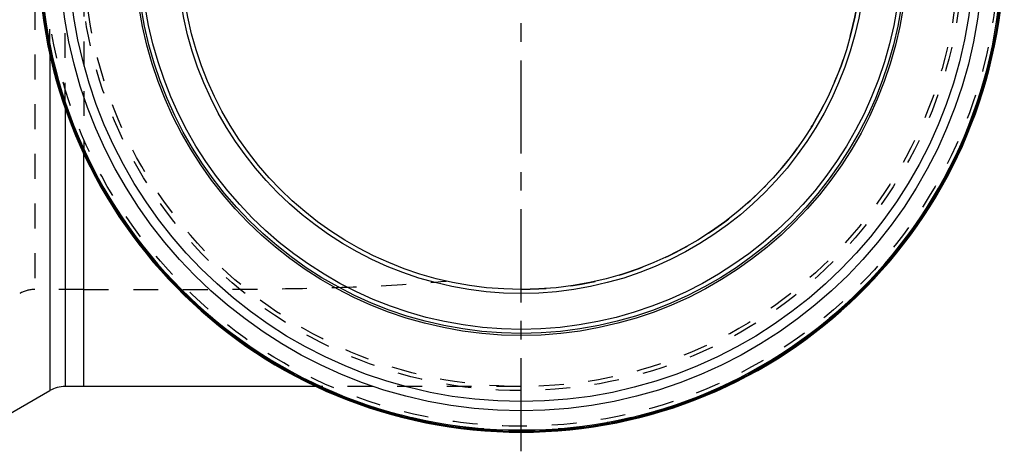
# Model space of a CAD drawing. Header units: millimetres. Extents: x 299 to 703, y 367 to 633.
# Tile 2 of 5: x 437 to 696, y 367 to 480. Entities that reach past the tile are written whole.
import ezdxf

# ---------------------------------------------------------------- set-up
doc = ezdxf.new("R2010")
doc.units = ezdxf.units.MM
doc.header["$LTSCALE"] = 65.185185
doc.linetypes.add('CENTER', pattern=[0.6, 0.375, -0.075, 0.075, -0.075])
doc.linetypes.add('HIDDEN', pattern=[0.2, 0.1, -0.1])
for name, color, linetype in [('KOERPER', 7, 'CONTINUOUS'), ('KONST.EL_MIT_GEO', 7, 'CONTINUOUS'), ('L1', 7, 'CONTINUOUS')]:
    doc.layers.add(name, color=color, linetype=linetype)

msp = doc.modelspace()

# ---------------------------------------------------------------- linework, layer by layer
at = {"layer": 'KOERPER', "color": 8, "linetype": 'HIDDEN'}
for p, q in [((454, 552.84), (454, 445.11)), ((454, 409.48), (441.15, 409.48)), ((569, 383.98), (515.14, 383.98))]:
    msp.add_line(p, q, dxfattribs=at)
at = {"layer": 'KOERPER', "color": 7, "linetype": 'Continuous'}
for p, q in [((454, 383.98), (454, 445.11)), ((515.14, 383.98), (449.06, 383.98)), ((428.86, 373.55), (445.06, 382.9))]:
    msp.add_line(p, q, dxfattribs=at)
at = {"layer": 'KOERPER', "color": 8, "linetype": 'HIDDEN'}
msp.add_circle((569, 498.98), 115, dxfattribs=at)
at = {"layer": 'KOERPER', "color": 7, "linetype": 'Continuous'}
for radius, start, end in [(127, 93.2129, 86.7871), (126.73, 93.2262, 86.7738)]:
    msp.add_arc((569, 498.98), radius, start, end, dxfattribs=at)
at = {"layer": 'KOERPER', "color": 8, "linetype": 'HIDDEN'}
msp.add_arc((569, 498.98), 89.5, 270, 90, dxfattribs=at)
msp.add_open_spline([(454, 409.48), (462.15, 409.48), (478.36, 409.47), (502.46, 409.55), (526.09, 410.04), (541.63, 410.96), (549.27, 411.68)], degree=3, knots=[0, 0, 0, 0, 0.25649, 0.510166, 0.758593, 1, 1, 1, 1], dxfattribs=at)
at = {"layer": 'KONST.EL_MIT_GEO', "color": 8, "linetype": 'HIDDEN'}
for p, q in [((441.15, 588.48), (441.15, 409.48)), ((449.06, 457.24), (449.06, 540.7)), ((445.06, 471.29), (445.06, 526.63))]:
    msp.add_line(p, q, dxfattribs=at)
at = {"layer": 'KONST.EL_MIT_GEO', "color": 7, "linetype": 'Continuous'}
for p, q in [((445.06, 471.29), (445.06, 382.9)), ((449.06, 457.24), (449.06, 383.98))]:
    msp.add_line(p, q, dxfattribs=at)
at = {"layer": 'KONST.EL_MIT_GEO', "color": 8, "linetype": 'HIDDEN'}
for radius in [126.8, 126.5, 125.43, 116.07, 115]:
    msp.add_circle((569, 498.98), radius, dxfattribs=at)
at = {"layer": 'KONST.EL_MIT_GEO', "color": 7, "linetype": 'Continuous'}
for radius in [121.37, 118.95, 101.6, 101.05, 99.98, 90.57, 89.5]:
    msp.add_circle((569, 498.98), radius, dxfattribs=at)
for centre, radius, start, end in [((569, 498.98), 126.44, 180, 360), ((449.06, 375.98), 8, 90, 120)]:
    msp.add_arc(centre, radius, start, end, dxfattribs=at)
at = {"layer": 'KONST.EL_MIT_GEO', "color": 8, "linetype": 'HIDDEN'}
msp.add_arc((441.15, 401.48), 8, 90, 120, dxfattribs=at)
at = {"layer": 'L1', "color": 2, "linetype": 'CENTER'}
msp.add_line((569, 366.98), (569, 633.02), dxfattribs=at)

doc.saveas('drawing.dxf')
